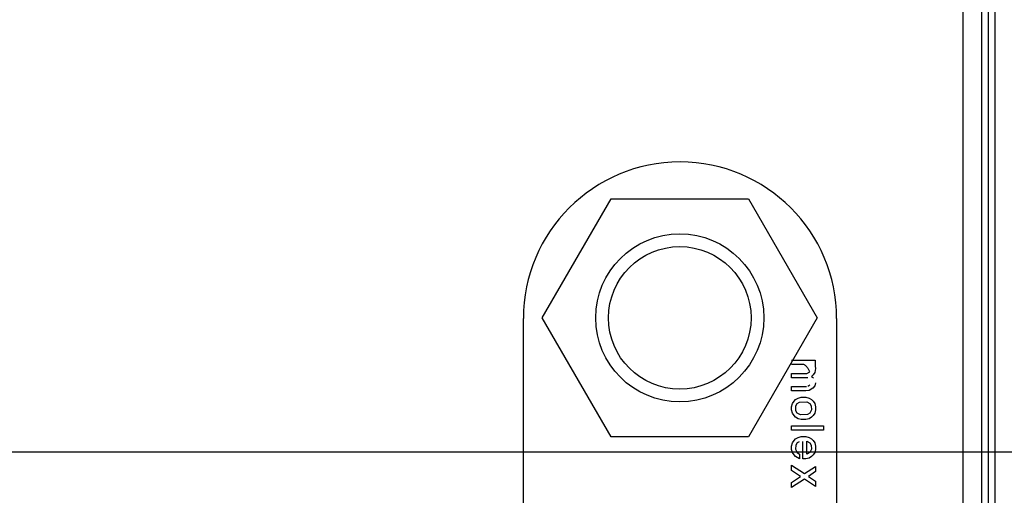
# Model space of a CAD drawing. Header units: inches. Extents: x 0 to 34, y 0 to 22.
# Tile 16 of 67: x 8.237 to 9.01, y 16.143 to 16.516. Entities that reach past the tile are written whole.
import ezdxf

# ---------------------------------------------------------------- set-up
doc = ezdxf.new("R2010")
doc.units = ezdxf.units.IN
doc.header["$LTSCALE"] = 1.87
doc.header["$MEASUREMENT"] = 0
doc.layers.get('0').update_dxf_attribs({"linetype": 'CONTINUOUS'})
doc.layers.add('DIMENSIONS', color=7, linetype='CONTINUOUS')
doc.styles.get("Standard").update_dxf_attribs({"font": 'txt', "width": 0.8})
doc.dimstyles.new('DIMSTYLE_2', dxfattribs={"dimtxt": 0.125, "dimasz": 0.18, "dimexe": 0.18, "dimexo": 0.0625, "dimgap": 0.09, "dimtad": 0, "dimtih": 1, "dimtoh": 1, "dimdec": 3, "dimzin": 4, "dimdsep": 46, "dimtxsty": 'STANDARD', "dimblk": '_FILLED', "dimblk1": '_FILLED', "dimblk2": '_FILLED', "dimcen": 0.09, "dimadec": 0, "dimazin": 0, "dimtp": 0.01, "dimtm": 0.01, "dimtfac": 1, "dimtdec": 3, "dimtofl": 0, "dimtmove": 0, "dimatfit": 3, "dimldrblk": '_FILLED', "dimfxl": 1, "dimtolj": 1, "dimtzin": 4, "dimarcsym": 0})

# ---------------------------------------------------------------- blocks, each defined once
blk = doc.blocks.new('*D42')
at = {"layer": 'DIMENSIONS', "color": 2, "linetype": 'CONTINUOUS'}
for p, q in [((6.79452, 16.17663), (6.61983, 15.99928)), ((9.49768, 16.17663), (6.79452, 16.17663)), ((6.61983, 15.99928), (5.32478, 15.99928))]:
    blk.add_line(p, q, dxfattribs=at)
at = {"layer": 'DIMENSIONS', "color": 2, "linetype": 'CONTINUOUS', "insert": (5.26228, 16.06178), "char_height": 0.125, "width": 1.325, "attachment_point": 3, "line_spacing_factor": 0.9}
blk.add_mtext('1.414{\\Ftxt.shx;\\W1.000000;\\H0.125000; }[35.92]', dxfattribs=at)
blk = doc.blocks.new('_FILLED')
at = {"color": 0, "linetype": 'BYBLOCK'}
blk.add_solid([(0, 0), (-1, 0.1736), (-1, -0.1736)], dxfattribs=at)
blk = doc.blocks.new('*D44')
at = {"layer": 'DIMENSIONS', "color": 2, "linetype": 'CONTINUOUS'}
blk.add_line((9.31868, 17.00563), (5.32478, 17.00563), dxfattribs=at)
at = {"layer": 'DIMENSIONS', "color": 2, "linetype": 'CONTINUOUS', "insert": (5.26228, 17.06813), "char_height": 0.125, "width": 1.325, "attachment_point": 3, "line_spacing_factor": 0.9}
blk.add_mtext('2.243{\\Ftxt.shx;\\W1.000000;\\H0.125000; }[56.98]', dxfattribs=at)
blk = doc.blocks.new('*D46')
at = {"layer": 'DIMENSIONS', "color": 2, "linetype": 'CONTINUOUS'}
blk.add_line((10.18868, 18.02663), (5.32478, 18.02663), dxfattribs=at)
at = {"layer": 'DIMENSIONS', "color": 2, "linetype": 'CONTINUOUS', "insert": (5.26228, 18.08913), "char_height": 0.125, "width": 1.325, "attachment_point": 3, "line_spacing_factor": 0.9}
blk.add_mtext('3.264{\\Ftxt.shx;\\W1.000000;\\H0.125000; }[82.91]', dxfattribs=at)

msp = doc.modelspace()

# ---------------------------------------------------------------- linework, layer by layer
at = {"color": 7, "linetype": 'CONTINUOUS'}
for p, q in [((8.97758, 18.11059), (8.97758, 14.88259)), ((8.99257, 14.88273), (8.99257, 18.11045)), ((8.99775, 14.88273), (8.99775, 18.11045)), ((9.00275, 18.11045), (9.00275, 14.88273)), ((8.64742, 16.28209), (8.7014, 16.37559)), ((8.7014, 16.37559), (8.80937, 16.37559)), ((8.80937, 16.37559), (8.86335, 16.28209)), ((8.63258, 16.09639), (8.63258, 16.28159)), ((8.7014, 16.18859), (8.64742, 16.28209)), ((8.86335, 16.28209), (8.80937, 16.18859)), ((8.87858, 16.28159), (8.87858, 16.12242)), ((8.84325, 16.24882), (8.86168, 16.24882)), ((8.86168, 16.24882), (8.86168, 16.24413)), ((8.85512, 16.23851), (8.85762, 16.23976)), ((8.86137, 16.23913), (8.86012, 16.23726)), ((8.86206, 16.24224), (8.86137, 16.23913)), ((8.86168, 16.24413), (8.86206, 16.24224)), ((8.84325, 16.23507), (8.84325, 16.23851)), ((8.84325, 16.23851), (8.85512, 16.23851)), ((8.85606, 16.23507), (8.84325, 16.23507)), ((8.86012, 16.23726), (8.85887, 16.23601)), ((8.85887, 16.23601), (8.86043, 16.23507)), ((8.862, 16.23101), (8.86137, 16.22882)), ((8.84325, 16.22476), (8.84325, 16.2282)), ((8.84325, 16.2282), (8.85481, 16.2282)), ((8.8545, 16.22476), (8.84325, 16.22476)), ((8.857, 16.22507), (8.8545, 16.22476)), ((8.85606, 16.22851), (8.85762, 16.22945)), ((8.86, 16.22676), (8.857, 16.22507)), ((8.86137, 16.22882), (8.86, 16.22676)), ((8.84387, 16.21476), (8.84512, 16.21663)), ((8.84512, 16.21663), (8.84637, 16.21788)), ((8.84637, 16.21788), (8.84825, 16.21913)), ((8.84762, 16.21476), (8.84942, 16.21584)), ((8.84825, 16.21913), (8.85075, 16.21976)), ((8.84942, 16.21584), (8.8551, 16.21602)), ((8.85075, 16.21976), (8.8545, 16.21976)), ((8.8545, 16.21976), (8.857, 16.21913)), ((8.8551, 16.21602), (8.85762, 16.21476)), ((8.857, 16.21913), (8.85887, 16.21788)), ((8.85887, 16.21788), (8.86012, 16.21663)), ((8.86012, 16.21663), (8.86137, 16.21476)), ((8.84325, 16.21226), (8.84387, 16.21476)), ((8.84325, 16.20976), (8.84325, 16.21226)), ((8.84387, 16.20726), (8.84325, 16.20976)), ((8.84653, 16.21294), (8.84762, 16.21476)), ((8.84653, 16.20908), (8.84653, 16.21294)), ((8.84762, 16.20726), (8.84653, 16.20908)), ((8.85762, 16.21476), (8.85869, 16.21298)), ((8.85889, 16.20979), (8.85762, 16.20726)), ((8.85869, 16.21298), (8.85889, 16.20979)), ((8.86137, 16.21476), (8.862, 16.21226)), ((8.862, 16.20976), (8.86137, 16.20726)), ((8.862, 16.21226), (8.862, 16.20976)), ((8.84512, 16.20538), (8.84387, 16.20726)), ((8.84637, 16.20413), (8.84512, 16.20538)), ((8.84825, 16.20288), (8.84637, 16.20413)), ((8.85014, 16.206), (8.84762, 16.20726)), ((8.85075, 16.20226), (8.84825, 16.20288)), ((8.85582, 16.20618), (8.85014, 16.206)), ((8.8545, 16.20226), (8.85075, 16.20226)), ((8.857, 16.20288), (8.8545, 16.20226)), ((8.85762, 16.20726), (8.85582, 16.20618)), ((8.85887, 16.20413), (8.857, 16.20288)), ((8.86012, 16.20538), (8.85887, 16.20413)), ((8.86137, 16.20726), (8.86012, 16.20538)), ((8.84325, 16.19382), (8.84325, 16.19726)), ((8.84325, 16.19726), (8.86825, 16.19726)), ((8.86825, 16.19382), (8.84325, 16.19382)), ((8.86825, 16.19726), (8.86825, 16.19382)), ((8.80937, 16.18859), (8.7014, 16.18859)), ((8.84387, 16.18382), (8.84512, 16.1857)), ((8.84512, 16.1857), (8.84637, 16.18695)), ((8.84637, 16.18695), (8.84825, 16.1882)), ((8.84918, 16.18476), (8.84762, 16.18382)), ((8.84825, 16.1882), (8.85075, 16.18882)), ((8.85075, 16.18882), (8.8545, 16.18882)), ((8.852, 16.17132), (8.852, 16.18507)), ((8.8545, 16.18882), (8.857, 16.1882)), ((8.85528, 16.17491), (8.85528, 16.18523)), ((8.85528, 16.18523), (8.85762, 16.18382)), ((8.857, 16.1882), (8.85887, 16.18695)), ((8.85887, 16.18695), (8.86012, 16.1857)), ((8.86012, 16.1857), (8.86137, 16.18382)), ((8.84325, 16.18132), (8.84387, 16.18382)), ((8.84325, 16.17882), (8.84325, 16.18132)), ((8.84387, 16.17632), (8.84325, 16.17882)), ((8.84655, 16.18204), (8.84635, 16.17886)), ((8.84635, 16.17886), (8.84762, 16.17632)), ((8.84762, 16.18382), (8.84655, 16.18204)), ((8.85762, 16.18382), (8.85869, 16.18204)), ((8.85889, 16.17886), (8.85762, 16.17632)), ((8.85869, 16.18204), (8.85889, 16.17886)), ((8.86137, 16.18382), (8.862, 16.18132)), ((8.862, 16.17882), (8.86137, 16.17632)), ((8.862, 16.18132), (8.862, 16.17882)), ((8.84512, 16.17445), (8.84387, 16.17632)), ((8.84637, 16.1732), (8.84512, 16.17445)), ((8.8495, 16.17144), (8.84637, 16.1732)), ((8.84762, 16.17632), (8.8495, 16.17507)), ((8.8495, 16.17507), (8.8495, 16.17144)), ((8.8545, 16.17132), (8.852, 16.17132)), ((8.857, 16.17195), (8.8545, 16.17132)), ((8.85762, 16.17632), (8.85528, 16.17491)), ((8.85887, 16.1732), (8.857, 16.17195)), ((8.86012, 16.17445), (8.85887, 16.1732)), ((8.86137, 16.17632), (8.86012, 16.17445)), ((8.84325, 16.16226), (8.84325, 16.16632)), ((8.84325, 16.16632), (8.85325, 16.15976)), ((8.85012, 16.15757), (8.84325, 16.16226)), ((8.85325, 16.15976), (8.862, 16.16538)), ((8.862, 16.16132), (8.85637, 16.15757)), ((8.862, 16.16538), (8.862, 16.16132)), ((8.84325, 16.15288), (8.85012, 16.15757)), ((8.85325, 16.15538), (8.84325, 16.14882)), ((8.862, 16.14976), (8.85325, 16.15538)), ((8.85637, 16.15757), (8.862, 16.15382)), ((8.862, 16.15382), (8.862, 16.14976)), ((8.84325, 16.14882), (8.84325, 16.15288))]:
    msp.add_line(p, q, dxfattribs=at)
for radius in [0.066, 0.056]:
    msp.add_circle((8.75539, 16.28209), radius, dxfattribs=at)
msp.add_arc((8.75558, 16.28159), 0.123, 0, 180, dxfattribs=at)
msp.add_open_spline([(8.85762, 16.23976), (8.85721, 16.24038), (8.85647, 16.2417), (8.85549, 16.2433), (8.85454, 16.2444), (8.85374, 16.24505), (8.8528, 16.24545), (8.85177, 16.24554), (8.8507, 16.24547), (8.84927, 16.24533), (8.84749, 16.24536), (8.84537, 16.2454), (8.84395, 16.24538), (8.84325, 16.24538)], degree=3, knots=[0, 0, 0, 0, 0.130891, 0.263961, 0.326438, 0.385275, 0.442278, 0.501648, 0.564708, 0.628897, 0.753107, 0.876097, 1, 1, 1, 1], dxfattribs=at)

# ---------------------------------------------------------------- dimensions: what is measured, and where the dimension line sits
at = {"layer": 'DIMENSIONS', "color": 2, "linetype": 'CONTINUOUS'}
for feature_location, offset, origin, picture, middle in [((10.18868, 18.02663), (-4.8639, 0), (10.25118, 14.76236), '*D46', (4.29978, 18.02663)), ((9.31868, 17.00563), (-3.9939, 0), (9.38118, 14.76236), '*D44', (4.29978, 17.00563)), ((9.49768, 16.17663), (-4.1729, -0.17735), (9.56018, 14.76236), '*D42', (4.29978, 15.99928))]:
    dim = msp.add_ordinate_dim(feature_location=feature_location, offset=offset, dtype=0, origin=origin, dimstyle='DIMSTYLE_2', dxfattribs=at)
    dim.commit()
    dim.dimension.update_dxf_attribs({"geometry": picture, "text_midpoint": middle})

doc.saveas('drawing.dxf')
